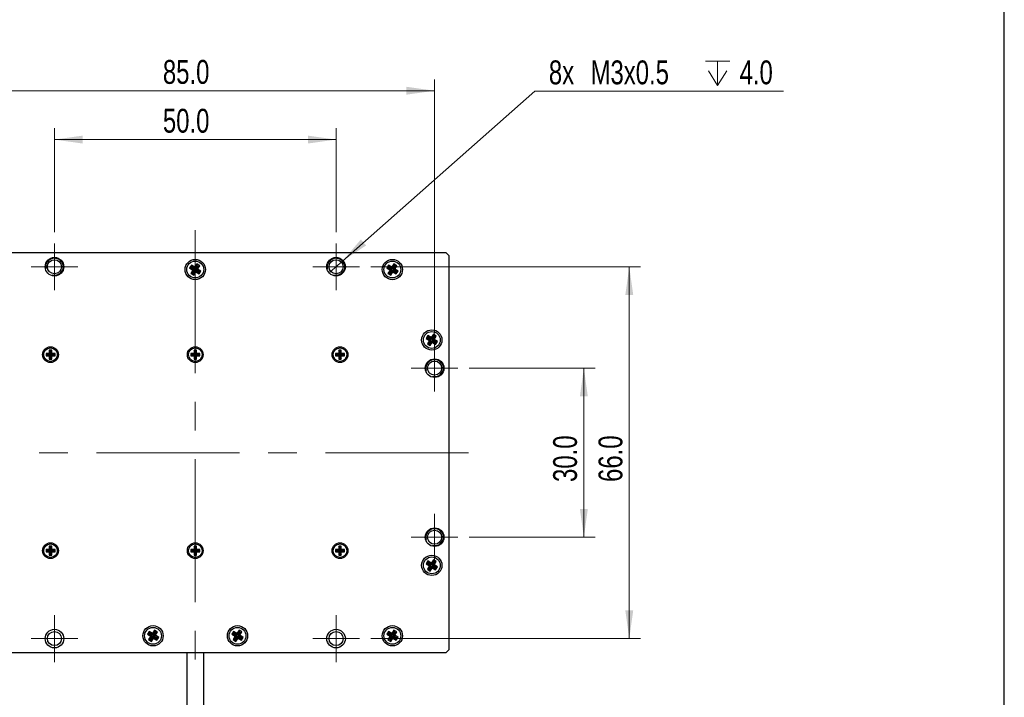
# Model space of a CAD drawing. Header units: millimetres. Extents: x 6 to 294, y 6 to 202.
# Tile 5 of 6: x 204 to 291, y 82 to 142. Entities that reach past the tile are written whole.
import ezdxf

# ---------------------------------------------------------------- set-up
doc = ezdxf.new("R2010")
doc.units = ezdxf.units.MM
doc.linetypes.add('CENTERX2', pattern=[20.32, 12.7, -2.54, 2.54, -2.54])
doc.styles.add('SLDTEXTSTYLE0', font='TXT', dxfattribs={"width": 0.75})
doc.dimstyles.new('SLDDIMSTYLE0', dxfattribs={"dimtxt": 2.116667, "dimasz": 2.5, "dimexe": 0, "dimexo": 0.0625, "dimgap": 0.529167, "dimtad": 1, "dimdec": 1, "dimlfac": 2, "dimrnd": 1e-09, "dimzin": 4, "dimdsep": 46, "dimtxsty": 'SLDTEXTSTYLE0', "dimsah": 1, "dimcen": 0.09, "dimadec": 0, "dimazin": 1, "dimtfac": 1, "dimtdec": 1, "dimtofl": 0, "dimtmove": 0, "dimatfit": 3, "dimfxl": 1, "dimfrac": 2, "dimtolj": 1, "dimtzin": 12, "dimarcsym": 0})
doc.dimstyles.new('SLDDIMSTYLE1', dxfattribs={"dimtxt": 2.116667, "dimasz": 2.5, "dimexe": 0, "dimexo": 0.0625, "dimgap": 0.529167, "dimtad": 1, "dimdec": 1, "dimlfac": 2, "dimrnd": 1e-09, "dimzin": 4, "dimdsep": 46, "dimtxsty": 'SLDTEXTSTYLE0', "dimsah": 1, "dimcen": 0.09, "dimadec": 0, "dimazin": 1, "dimtfac": 1, "dimtdec": 1, "dimtmove": 0, "dimatfit": 0, "dimfxl": 1, "dimfrac": 2, "dimtolj": 1, "dimtzin": 12, "dimarcsym": 0})
doc.dimstyles.new('SLDDIMSTYLE3', dxfattribs={"dimtxt": 2.116667, "dimasz": 2.5, "dimexe": 0, "dimexo": 0.0625, "dimgap": 0.529167, "dimtad": 0, "dimtih": 1, "dimtoh": 1, "dimdec": 1, "dimlfac": 2, "dimrnd": 1e-09, "dimzin": 12, "dimdsep": 46, "dimtxsty": 'SLDTEXTSTYLE0', "dimblk1": 'NONE', "dimsah": 1, "dimcen": 0, "dimadec": 0, "dimazin": 3, "dimtfac": 1, "dimtdec": 1, "dimtmove": 0, "dimatfit": 3, "dimldrblk": 'NONE', "dimfxl": 1, "dimfrac": 2, "dimtolj": 1, "dimtzin": 12, "dimarcsym": 0})

# ---------------------------------------------------------------- blocks, each defined once
blk = doc.blocks.new('_D_5')
at = {"color": 7, "linetype": 'Continuous', "lineweight": 18}
for p, q in [((206.816, 123.173), (206.816, 132.38)), ((231.816, 123.173), (231.816, 132.38)), ((206.816, 131.38), (231.816, 131.38))]:
    blk.add_line(p, q, dxfattribs=at)
for points in [[(206.816, 131.38), (209.316, 131.03), (209.316, 131.73)], [(231.816, 131.38), (229.316, 131.73), (229.316, 131.03)]]:
    blk.add_solid(points, dxfattribs=at)
at = {"color": 7, "linetype": 'Continuous', "lineweight": 18, "insert": (216.442, 134.109), "char_height": 2.1167, "attachment_point": 1, "style": 'SLDTEXTSTYLE0'}
blk.add_mtext('50.0', dxfattribs=at)
blk = doc.blocks.new('_D_6')
at = {"color": 7, "linetype": 'Continuous', "lineweight": 18}
for p, q in [((243.641, 111.098), (254.816, 111.098)), ((253.816, 111.098), (253.816, 96.098)), ((243.641, 96.098), (254.816, 96.098))]:
    blk.add_line(p, q, dxfattribs=at)
for points in [[(253.816, 111.098), (253.466, 108.598), (254.166, 108.598)], [(253.816, 96.098), (254.166, 98.598), (253.466, 98.598)]]:
    blk.add_solid(points, dxfattribs=at)
at = {"color": 7, "linetype": 'Continuous', "lineweight": 18, "insert": (251.087, 100.999), "char_height": 2.1167, "attachment_point": 1, "rotation": 90, "style": 'SLDTEXTSTYLE0'}
blk.add_mtext('30.0', dxfattribs=at)
blk = doc.blocks.new('SW_SYMBOL_HOLE_DEPTH')
at = {"color": 0, "linetype": 'Continuous', "lineweight": 18}
for p, q in [((0, 875), (800, 875)), ((400, 875), (400, 75)), ((100, 555), (400, 75)), ((700, 555), (400, 75))]:
    blk.add_line(p, q, dxfattribs=at)
blk = doc.blocks.new('_D_7')
at = {"color": 7, "linetype": 'Continuous', "lineweight": 18}
for p, q in [((232.378, 120.595), (249.461, 135.674)), ((249.461, 135.674), (271.549, 135.674)), ((231.254, 119.602), (232.378, 120.595))]:
    blk.add_line(p, q, dxfattribs=at)
blk.add_solid([(232.378, 120.595), (234.484, 121.987), (234.021, 122.512)], dxfattribs=at)
at = {"color": 7, "linetype": 'Continuous', "lineweight": 18, "xscale": 0.0027037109, "yscale": 0.0027037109, "zscale": 0.0027037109}
blk.add_blockref('SW_SYMBOL_HOLE_DEPTH', (264.614, 135.967), dxfattribs=at)
at = {"color": 7, "linetype": 'Continuous', "lineweight": 18, "char_height": 2.1167, "attachment_point": 1, "style": 'SLDTEXTSTYLE0'}
for s, insert in [('8x', (250.711, 138.402)), ('M3x0.5', (254.411, 138.402)), ('4.0', (267.641, 138.402))]:
    blk.add_mtext(s, dxfattribs=dict(at, insert=insert))
blk = doc.blocks.new('_NONE')
blk = doc.blocks.new('_D_8')
at = {"color": 7, "linetype": 'Continuous', "lineweight": 18}
for p, q in [((198.066, 114.173), (198.066, 136.715)), ((240.566, 114.173), (240.566, 136.715)), ((198.066, 135.715), (240.566, 135.715))]:
    blk.add_line(p, q, dxfattribs=at)
for points in [[(198.066, 135.715), (200.566, 135.365), (200.566, 136.065)], [(240.566, 135.715), (238.066, 136.065), (238.066, 135.365)]]:
    blk.add_solid(points, dxfattribs=at)
at = {"color": 7, "linetype": 'Continuous', "lineweight": 18, "insert": (216.442, 138.443), "char_height": 2.1167, "attachment_point": 1, "style": 'SLDTEXTSTYLE0'}
blk.add_mtext('85.0', dxfattribs=at)
blk = doc.blocks.new('_D_9')
at = {"color": 7, "linetype": 'Continuous', "lineweight": 18}
for p, q in [((234.891, 120.098), (258.848, 120.098)), ((257.848, 120.098), (257.848, 87.098)), ((234.891, 87.098), (258.848, 87.098))]:
    blk.add_line(p, q, dxfattribs=at)
for points in [[(257.848, 120.098), (257.498, 117.598), (258.198, 117.598)], [(257.848, 87.098), (258.198, 89.598), (257.498, 89.598)]]:
    blk.add_solid(points, dxfattribs=at)
at = {"color": 7, "linetype": 'Continuous', "lineweight": 18, "insert": (255.12, 100.999), "char_height": 2.1167, "attachment_point": 1, "rotation": 90, "style": 'SLDTEXTSTYLE0'}
blk.add_mtext('66.0', dxfattribs=at)
blk = doc.blocks.new('SW_CENTERMARKSYMBOL_0')
at = {"color": 0, "linetype": 'Continuous', "lineweight": 18}
for p, q in [((0, 1.25), (0, 2.075)), ((0, 0), (0, 1.25)), ((-1.25, 0), (-2.075, 0)), ((0, 0), (-1.25, 0)), ((0, 0), (0, -1.25)), ((0, 0), (1.25, 0)), ((1.25, 0), (2.075, 0)), ((0, -1.25), (0, -2.075))]:
    blk.add_line(p, q, dxfattribs=at)
blk = doc.blocks.new('SW_CENTERMARKSYMBOL_1')
at = {"color": 0, "linetype": 'Continuous', "lineweight": 18}
for p, q in [((0, 1.25), (0, 2.075)), ((0, 0), (0, 1.25)), ((-1.25, 0), (-2.075, 0)), ((0, 0), (-1.25, 0)), ((0, 0), (0, -1.25)), ((0, 0), (1.25, 0)), ((1.25, 0), (2.075, 0)), ((0, -1.25), (0, -2.075))]:
    blk.add_line(p, q, dxfattribs=at)
blk = doc.blocks.new('SW_CENTERMARKSYMBOL_2')
at = {"color": 0, "linetype": 'Continuous', "lineweight": 18}
for p, q in [((0, 1.25), (0, 2.075)), ((0, 0), (0, 1.25)), ((-1.25, 0), (-2.075, 0)), ((0, 0), (-1.25, 0)), ((0, 0), (0, -1.25)), ((0, 0), (1.25, 0)), ((1.25, 0), (2.075, 0)), ((0, -1.25), (0, -2.075))]:
    blk.add_line(p, q, dxfattribs=at)
blk = doc.blocks.new('SW_CENTERMARKSYMBOL_3')
at = {"color": 0, "linetype": 'Continuous', "lineweight": 18}
for p, q in [((0, 1.25), (0, 2.075)), ((0, 0), (0, 1.25)), ((-1.25, 0), (-2.075, 0)), ((0, 0), (-1.25, 0)), ((0, 0), (0, -1.25)), ((0, 0), (1.25, 0)), ((1.25, 0), (2.075, 0)), ((0, -1.25), (0, -2.075))]:
    blk.add_line(p, q, dxfattribs=at)
blk = doc.blocks.new('SW_CENTERMARKSYMBOL_4')
at = {"color": 0, "linetype": 'Continuous', "lineweight": 18}
for p, q in [((0, 1.25), (0, 2.075)), ((0, 0), (0, 1.25)), ((-1.25, 0), (-2.075, 0)), ((0, 0), (-1.25, 0)), ((0, 0), (0, -1.25)), ((0, 0), (1.25, 0)), ((1.25, 0), (2.075, 0)), ((0, -1.25), (0, -2.075))]:
    blk.add_line(p, q, dxfattribs=at)
blk = doc.blocks.new('SW_CENTERMARKSYMBOL_5')
at = {"color": 0, "linetype": 'Continuous', "lineweight": 18}
for p, q in [((0, 1.25), (0, 2.075)), ((0, 0), (0, 1.25)), ((-1.25, 0), (-2.075, 0)), ((0, 0), (-1.25, 0)), ((0, 0), (0, -1.25)), ((0, 0), (1.25, 0)), ((1.25, 0), (2.075, 0)), ((0, -1.25), (0, -2.075))]:
    blk.add_line(p, q, dxfattribs=at)

msp = doc.modelspace()

# ---------------------------------------------------------------- linework, layer by layer
at = {"color": 7, "linetype": 'Continuous', "lineweight": 25}
for p, q in [((291.144, 6.453), (291.144, 199.039)), ((197.066, 121.348), (241.566, 121.348)), ((241.816, 121.098), (241.566, 121.348)), ((241.816, 121.098), (241.816, 86.098)), ((218.974, 120.242), (218.813, 119.989)), ((218.967, 120.023), (218.813, 119.989)), ((218.813, 119.989), (219.109, 119.802)), ((219.109, 119.802), (218.922, 119.506)), ((219.008, 120.089), (218.967, 120.023)), ((218.967, 120.023), (219.263, 119.836)), ((219.27, 120.055), (218.974, 120.242)), ((219.008, 120.089), (218.974, 120.242)), ((219.304, 119.902), (219.008, 120.089)), ((219.263, 119.836), (219.076, 119.541)), ((219.263, 119.836), (219.109, 119.802)), ((219.141, 119.499), (219.328, 119.795)), ((219.457, 120.351), (219.27, 120.055)), ((219.304, 119.902), (219.27, 120.055)), ((219.491, 120.198), (219.304, 119.902)), ((219.328, 119.795), (219.363, 119.641)), ((219.328, 119.795), (219.624, 119.608)), ((219.37, 119.86), (219.557, 120.156)), ((219.37, 119.86), (219.523, 119.895)), ((219.665, 119.673), (219.37, 119.86)), ((219.71, 120.191), (219.457, 120.351)), ((219.491, 120.198), (219.457, 120.351)), ((219.557, 120.156), (219.491, 120.198)), ((219.523, 119.895), (219.71, 120.191)), ((219.819, 119.708), (219.523, 119.895)), ((219.557, 120.156), (219.71, 120.191)), ((236.474, 120.242), (236.313, 119.989)), ((236.467, 120.023), (236.313, 119.989)), ((236.313, 119.989), (236.609, 119.802)), ((236.609, 119.802), (236.422, 119.506)), ((236.508, 120.089), (236.467, 120.023)), ((236.467, 120.023), (236.763, 119.836)), ((236.77, 120.055), (236.474, 120.242)), ((236.508, 120.089), (236.474, 120.242)), ((236.804, 119.902), (236.508, 120.089)), ((236.763, 119.836), (236.576, 119.541)), ((236.763, 119.836), (236.609, 119.802)), ((236.641, 119.499), (236.828, 119.795)), ((236.957, 120.351), (236.77, 120.055)), ((236.804, 119.902), (236.77, 120.055)), ((236.991, 120.198), (236.804, 119.902)), ((236.828, 119.795), (236.863, 119.641)), ((236.828, 119.795), (237.124, 119.608)), ((236.87, 119.86), (237.057, 120.156)), ((236.87, 119.86), (237.023, 119.895)), ((237.165, 119.673), (236.87, 119.86)), ((237.21, 120.191), (236.957, 120.351)), ((236.991, 120.198), (236.957, 120.351)), ((237.057, 120.156), (236.991, 120.198)), ((237.023, 119.895), (237.21, 120.191)), ((237.319, 119.708), (237.023, 119.895)), ((237.057, 120.156), (237.21, 120.191)), ((219.076, 119.541), (218.922, 119.506)), ((218.922, 119.506), (219.176, 119.346)), ((219.076, 119.541), (219.141, 119.499)), ((219.141, 119.499), (219.176, 119.346)), ((219.176, 119.346), (219.363, 119.641)), ((219.363, 119.641), (219.659, 119.454)), ((219.624, 119.608), (219.665, 119.673)), ((219.624, 119.608), (219.659, 119.454)), ((219.659, 119.454), (219.819, 119.708)), ((219.665, 119.673), (219.819, 119.708)), ((236.576, 119.541), (236.422, 119.506)), ((236.422, 119.506), (236.676, 119.346)), ((236.576, 119.541), (236.641, 119.499)), ((236.641, 119.499), (236.676, 119.346)), ((236.676, 119.346), (236.863, 119.641)), ((236.863, 119.641), (237.159, 119.454)), ((237.124, 119.608), (237.165, 119.673)), ((237.124, 119.608), (237.159, 119.454)), ((237.159, 119.454), (237.319, 119.708)), ((237.165, 119.673), (237.319, 119.708)), ((239.974, 113.992), (239.813, 113.739)), ((239.967, 113.773), (239.813, 113.739)), ((239.813, 113.739), (240.109, 113.552)), ((240.008, 113.839), (239.967, 113.773)), ((239.967, 113.773), (240.263, 113.586)), ((240.27, 113.805), (239.974, 113.992)), ((240.008, 113.839), (239.974, 113.992)), ((240.304, 113.652), (240.008, 113.839)), ((240.457, 114.101), (240.27, 113.805)), ((240.304, 113.652), (240.27, 113.805)), ((240.491, 113.948), (240.304, 113.652)), ((240.37, 113.61), (240.557, 113.906)), ((240.37, 113.61), (240.523, 113.645)), ((240.71, 113.941), (240.457, 114.101)), ((240.491, 113.948), (240.457, 114.101)), ((240.557, 113.906), (240.491, 113.948)), ((240.523, 113.645), (240.71, 113.941)), ((240.819, 113.458), (240.523, 113.645)), ((240.557, 113.906), (240.71, 113.941)), ((240.109, 113.552), (239.922, 113.256)), ((240.076, 113.291), (239.922, 113.256)), ((239.922, 113.256), (240.176, 113.096)), ((240.263, 113.586), (240.076, 113.291)), ((240.076, 113.291), (240.141, 113.249)), ((240.263, 113.586), (240.109, 113.552)), ((240.141, 113.249), (240.328, 113.545)), ((240.141, 113.249), (240.176, 113.096)), ((240.176, 113.096), (240.363, 113.391)), ((240.328, 113.545), (240.363, 113.391)), ((240.328, 113.545), (240.624, 113.358)), ((240.363, 113.391), (240.659, 113.204)), ((240.665, 113.423), (240.37, 113.61)), ((240.624, 113.358), (240.665, 113.423)), ((240.624, 113.358), (240.659, 113.204)), ((240.659, 113.204), (240.819, 113.458)), ((240.665, 113.423), (240.819, 113.458)), ((206.354, 112.411), (206.066, 112.411)), ((206.066, 112.411), (206.066, 112.186)), ((206.177, 112.3), (206.066, 112.411)), ((206.177, 112.297), (206.066, 112.186)), ((206.066, 112.186), (206.354, 112.186)), ((206.465, 112.3), (206.177, 112.3)), ((206.177, 112.3), (206.177, 112.297)), ((206.177, 112.297), (206.465, 112.297)), ((206.579, 112.698), (206.354, 112.698)), ((206.354, 112.698), (206.354, 112.411)), ((206.465, 112.587), (206.354, 112.698)), ((206.465, 112.3), (206.354, 112.411)), ((206.465, 112.297), (206.354, 112.186)), ((206.354, 112.186), (206.354, 111.898)), ((206.465, 112.01), (206.354, 111.898)), ((206.354, 111.898), (206.579, 111.898)), ((206.467, 112.587), (206.465, 112.587)), ((206.465, 112.587), (206.465, 112.3)), ((206.465, 112.297), (206.465, 112.01)), ((206.465, 112.01), (206.467, 112.01)), ((206.467, 112.587), (206.579, 112.698)), ((206.467, 112.3), (206.467, 112.587)), ((206.467, 112.3), (206.579, 112.411)), ((206.755, 112.3), (206.467, 112.3)), ((206.467, 112.297), (206.579, 112.186)), ((206.467, 112.297), (206.755, 112.297)), ((206.467, 112.01), (206.467, 112.297)), ((206.467, 112.01), (206.579, 111.898)), ((206.579, 112.411), (206.579, 112.698)), ((206.866, 112.411), (206.579, 112.411)), ((206.579, 111.898), (206.579, 112.186)), ((206.579, 112.186), (206.866, 112.186)), ((206.755, 112.3), (206.866, 112.411)), ((206.755, 112.297), (206.755, 112.3)), ((206.755, 112.297), (206.866, 112.186)), ((206.866, 112.186), (206.866, 112.411)), ((219.204, 112.411), (218.916, 112.411)), ((218.916, 112.411), (218.916, 112.186)), ((219.027, 112.3), (218.916, 112.411)), ((219.027, 112.297), (218.916, 112.186)), ((218.916, 112.186), (219.204, 112.186)), ((219.315, 112.3), (219.027, 112.3)), ((219.027, 112.3), (219.027, 112.297)), ((219.027, 112.297), (219.315, 112.297)), ((219.429, 112.698), (219.204, 112.698)), ((219.204, 112.698), (219.204, 112.411)), ((219.315, 112.587), (219.204, 112.698)), ((219.315, 112.3), (219.204, 112.411)), ((219.315, 112.297), (219.204, 112.186)), ((219.204, 112.186), (219.204, 111.898)), ((219.315, 112.01), (219.204, 111.898)), ((219.204, 111.898), (219.429, 111.898)), ((219.317, 112.587), (219.315, 112.587)), ((219.315, 112.587), (219.315, 112.3)), ((219.315, 112.297), (219.315, 112.01)), ((219.315, 112.01), (219.317, 112.01)), ((219.317, 112.587), (219.429, 112.698)), ((219.317, 112.3), (219.317, 112.587)), ((219.317, 112.3), (219.429, 112.411)), ((219.605, 112.3), (219.317, 112.3)), ((219.317, 112.297), (219.429, 112.186)), ((219.317, 112.297), (219.605, 112.297)), ((219.317, 112.01), (219.317, 112.297)), ((219.317, 112.01), (219.429, 111.898)), ((219.429, 112.411), (219.429, 112.698)), ((219.716, 112.411), (219.429, 112.411)), ((219.429, 111.898), (219.429, 112.186)), ((219.429, 112.186), (219.716, 112.186)), ((219.605, 112.3), (219.716, 112.411)), ((219.605, 112.297), (219.605, 112.3)), ((219.605, 112.297), (219.716, 112.186)), ((219.716, 112.186), (219.716, 112.411)), ((232.054, 112.411), (231.766, 112.411)), ((231.766, 112.411), (231.766, 112.186)), ((231.877, 112.3), (231.766, 112.411)), ((231.877, 112.297), (231.766, 112.186)), ((231.766, 112.186), (232.054, 112.186)), ((232.165, 112.3), (231.877, 112.3)), ((231.877, 112.3), (231.877, 112.297)), ((231.877, 112.297), (232.165, 112.297)), ((232.279, 112.698), (232.054, 112.698)), ((232.054, 112.698), (232.054, 112.411)), ((232.165, 112.587), (232.054, 112.698)), ((232.165, 112.3), (232.054, 112.411)), ((232.165, 112.297), (232.054, 112.186)), ((232.054, 112.186), (232.054, 111.898)), ((232.165, 112.01), (232.054, 111.898)), ((232.054, 111.898), (232.279, 111.898)), ((232.167, 112.587), (232.165, 112.587)), ((232.165, 112.587), (232.165, 112.3)), ((232.165, 112.297), (232.165, 112.01)), ((232.165, 112.01), (232.167, 112.01)), ((232.167, 112.587), (232.279, 112.698)), ((232.167, 112.3), (232.167, 112.587)), ((232.167, 112.3), (232.279, 112.411)), ((232.455, 112.3), (232.167, 112.3)), ((232.167, 112.297), (232.279, 112.186)), ((232.167, 112.297), (232.455, 112.297)), ((232.167, 112.01), (232.167, 112.297)), ((232.167, 112.01), (232.279, 111.898)), ((232.279, 112.411), (232.279, 112.698)), ((232.566, 112.411), (232.279, 112.411)), ((232.279, 111.898), (232.279, 112.186)), ((232.279, 112.186), (232.566, 112.186)), ((232.455, 112.3), (232.566, 112.411)), ((232.455, 112.297), (232.455, 112.3)), ((232.455, 112.297), (232.566, 112.186)), ((232.566, 112.186), (232.566, 112.411)), ((206.579, 95.298), (206.354, 95.298)), ((206.354, 95.298), (206.354, 95.011)), ((206.465, 95.187), (206.354, 95.298)), ((206.467, 95.187), (206.579, 95.298)), ((206.579, 95.011), (206.579, 95.298)), ((219.429, 95.298), (219.204, 95.298)), ((219.204, 95.298), (219.204, 95.011)), ((219.315, 95.187), (219.204, 95.298)), ((219.317, 95.187), (219.429, 95.298)), ((219.429, 95.011), (219.429, 95.298)), ((232.279, 95.298), (232.054, 95.298)), ((232.054, 95.298), (232.054, 95.011)), ((232.165, 95.187), (232.054, 95.298)), ((232.167, 95.187), (232.279, 95.298)), ((232.279, 95.011), (232.279, 95.298)), ((206.354, 95.011), (206.066, 95.011)), ((206.066, 95.011), (206.066, 94.786)), ((206.177, 94.9), (206.066, 95.011)), ((206.177, 94.897), (206.066, 94.786)), ((206.066, 94.786), (206.354, 94.786)), ((206.465, 94.9), (206.177, 94.9)), ((206.177, 94.9), (206.177, 94.897)), ((206.177, 94.897), (206.465, 94.897)), ((206.465, 94.9), (206.354, 95.011)), ((206.465, 94.897), (206.354, 94.786)), ((206.354, 94.786), (206.354, 94.498)), ((206.465, 94.61), (206.354, 94.498)), ((206.354, 94.498), (206.579, 94.498)), ((206.467, 95.187), (206.465, 95.187)), ((206.465, 95.187), (206.465, 94.9)), ((206.465, 94.897), (206.465, 94.61)), ((206.465, 94.61), (206.467, 94.61)), ((206.467, 94.9), (206.467, 95.187)), ((206.467, 94.9), (206.579, 95.011)), ((206.755, 94.9), (206.467, 94.9)), ((206.467, 94.897), (206.579, 94.786)), ((206.467, 94.897), (206.755, 94.897)), ((206.467, 94.61), (206.467, 94.897)), ((206.467, 94.61), (206.579, 94.498)), ((206.866, 95.011), (206.579, 95.011)), ((206.579, 94.498), (206.579, 94.786)), ((206.579, 94.786), (206.866, 94.786)), ((206.755, 94.9), (206.866, 95.011)), ((206.755, 94.897), (206.755, 94.9)), ((206.755, 94.897), (206.866, 94.786)), ((206.866, 94.786), (206.866, 95.011)), ((219.204, 95.011), (218.916, 95.011)), ((218.916, 95.011), (218.916, 94.786)), ((219.027, 94.9), (218.916, 95.011)), ((219.027, 94.897), (218.916, 94.786)), ((218.916, 94.786), (219.204, 94.786)), ((219.315, 94.9), (219.027, 94.9)), ((219.027, 94.9), (219.027, 94.897)), ((219.027, 94.897), (219.315, 94.897)), ((219.315, 94.9), (219.204, 95.011)), ((219.315, 94.897), (219.204, 94.786)), ((219.204, 94.786), (219.204, 94.498)), ((219.315, 94.61), (219.204, 94.498)), ((219.204, 94.498), (219.429, 94.498)), ((219.317, 95.187), (219.315, 95.187)), ((219.315, 95.187), (219.315, 94.9)), ((219.315, 94.897), (219.315, 94.61)), ((219.315, 94.61), (219.317, 94.61)), ((219.317, 94.9), (219.317, 95.187)), ((219.317, 94.9), (219.429, 95.011)), ((219.605, 94.9), (219.317, 94.9)), ((219.317, 94.897), (219.429, 94.786)), ((219.317, 94.897), (219.605, 94.897)), ((219.317, 94.61), (219.317, 94.897)), ((219.317, 94.61), (219.429, 94.498)), ((219.716, 95.011), (219.429, 95.011)), ((219.429, 94.498), (219.429, 94.786)), ((219.429, 94.786), (219.716, 94.786)), ((219.605, 94.9), (219.716, 95.011)), ((219.605, 94.897), (219.605, 94.9)), ((219.605, 94.897), (219.716, 94.786)), ((219.716, 94.786), (219.716, 95.011)), ((232.054, 95.011), (231.766, 95.011)), ((231.766, 95.011), (231.766, 94.786)), ((231.877, 94.9), (231.766, 95.011)), ((231.877, 94.897), (231.766, 94.786)), ((231.766, 94.786), (232.054, 94.786)), ((232.165, 94.9), (231.877, 94.9)), ((231.877, 94.9), (231.877, 94.897)), ((231.877, 94.897), (232.165, 94.897)), ((232.165, 94.9), (232.054, 95.011)), ((232.165, 94.897), (232.054, 94.786)), ((232.054, 94.786), (232.054, 94.498)), ((232.165, 94.61), (232.054, 94.498)), ((232.054, 94.498), (232.279, 94.498)), ((232.167, 95.187), (232.165, 95.187)), ((232.165, 95.187), (232.165, 94.9)), ((232.165, 94.897), (232.165, 94.61)), ((232.165, 94.61), (232.167, 94.61)), ((232.167, 94.9), (232.167, 95.187)), ((232.167, 94.9), (232.279, 95.011)), ((232.455, 94.9), (232.167, 94.9)), ((232.167, 94.897), (232.279, 94.786)), ((232.167, 94.897), (232.455, 94.897)), ((232.167, 94.61), (232.167, 94.897)), ((232.167, 94.61), (232.279, 94.498)), ((232.566, 95.011), (232.279, 95.011)), ((232.279, 94.498), (232.279, 94.786)), ((232.279, 94.786), (232.566, 94.786)), ((232.455, 94.9), (232.566, 95.011)), ((232.455, 94.897), (232.455, 94.9)), ((232.455, 94.897), (232.566, 94.786)), ((232.566, 94.786), (232.566, 95.011)), ((239.974, 93.992), (239.813, 93.739)), ((239.967, 93.773), (239.813, 93.739)), ((239.813, 93.739), (240.109, 93.552)), ((240.109, 93.552), (239.922, 93.256)), ((240.008, 93.839), (239.967, 93.773)), ((239.967, 93.773), (240.263, 93.586)), ((240.27, 93.805), (239.974, 93.992)), ((240.008, 93.839), (239.974, 93.992)), ((240.304, 93.652), (240.008, 93.839)), ((240.263, 93.586), (240.076, 93.291)), ((240.263, 93.586), (240.109, 93.552)), ((240.141, 93.249), (240.328, 93.545)), ((240.457, 94.101), (240.27, 93.805)), ((240.304, 93.652), (240.27, 93.805)), ((240.491, 93.948), (240.304, 93.652)), ((240.328, 93.545), (240.363, 93.391)), ((240.328, 93.545), (240.624, 93.358)), ((240.37, 93.61), (240.557, 93.906)), ((240.37, 93.61), (240.523, 93.645)), ((240.665, 93.423), (240.37, 93.61)), ((240.71, 93.941), (240.457, 94.101)), ((240.491, 93.948), (240.457, 94.101)), ((240.557, 93.906), (240.491, 93.948)), ((240.523, 93.645), (240.71, 93.941)), ((240.819, 93.458), (240.523, 93.645)), ((240.557, 93.906), (240.71, 93.941)), ((240.076, 93.291), (239.922, 93.256)), ((239.922, 93.256), (240.176, 93.096)), ((240.076, 93.291), (240.141, 93.249)), ((240.141, 93.249), (240.176, 93.096)), ((240.176, 93.096), (240.363, 93.391)), ((240.363, 93.391), (240.659, 93.204)), ((240.624, 93.358), (240.665, 93.423)), ((240.624, 93.358), (240.659, 93.204)), ((240.659, 93.204), (240.819, 93.458)), ((240.665, 93.423), (240.819, 93.458)), ((215.224, 87.742), (215.063, 87.489)), ((215.217, 87.523), (215.063, 87.489)), ((215.063, 87.489), (215.359, 87.302)), ((215.258, 87.589), (215.217, 87.523)), ((215.217, 87.523), (215.513, 87.336)), ((215.52, 87.555), (215.224, 87.742)), ((215.258, 87.589), (215.224, 87.742)), ((215.554, 87.402), (215.258, 87.589)), ((215.707, 87.851), (215.52, 87.555)), ((215.554, 87.402), (215.52, 87.555)), ((215.741, 87.698), (215.554, 87.402)), ((215.62, 87.36), (215.807, 87.656)), ((215.96, 87.691), (215.707, 87.851)), ((215.741, 87.698), (215.707, 87.851)), ((215.807, 87.656), (215.741, 87.698)), ((215.773, 87.395), (215.96, 87.691)), ((215.807, 87.656), (215.96, 87.691)), ((222.724, 87.742), (222.563, 87.489)), ((222.717, 87.523), (222.563, 87.489)), ((222.563, 87.489), (222.859, 87.302)), ((222.758, 87.589), (222.717, 87.523)), ((222.717, 87.523), (223.013, 87.336)), ((223.02, 87.555), (222.724, 87.742)), ((222.758, 87.589), (222.724, 87.742)), ((223.054, 87.402), (222.758, 87.589)), ((223.207, 87.851), (223.02, 87.555)), ((223.054, 87.402), (223.02, 87.555)), ((223.241, 87.698), (223.054, 87.402)), ((223.12, 87.36), (223.307, 87.656)), ((223.46, 87.691), (223.207, 87.851)), ((223.241, 87.698), (223.207, 87.851)), ((223.307, 87.656), (223.241, 87.698)), ((223.273, 87.395), (223.46, 87.691)), ((223.307, 87.656), (223.46, 87.691)), ((236.474, 87.742), (236.313, 87.489)), ((236.467, 87.523), (236.313, 87.489)), ((236.313, 87.489), (236.609, 87.302)), ((236.508, 87.589), (236.467, 87.523)), ((236.467, 87.523), (236.763, 87.336)), ((236.77, 87.555), (236.474, 87.742)), ((236.508, 87.589), (236.474, 87.742)), ((236.804, 87.402), (236.508, 87.589)), ((236.957, 87.851), (236.77, 87.555)), ((236.804, 87.402), (236.77, 87.555)), ((236.991, 87.698), (236.804, 87.402)), ((236.87, 87.36), (237.057, 87.656)), ((237.21, 87.691), (236.957, 87.851)), ((236.991, 87.698), (236.957, 87.851)), ((237.057, 87.656), (236.991, 87.698)), ((237.023, 87.395), (237.21, 87.691)), ((237.057, 87.656), (237.21, 87.691)), ((215.359, 87.302), (215.172, 87.006)), ((215.326, 87.041), (215.172, 87.006)), ((215.172, 87.006), (215.426, 86.846)), ((215.513, 87.336), (215.326, 87.041)), ((215.326, 87.041), (215.391, 86.999)), ((215.513, 87.336), (215.359, 87.302)), ((215.391, 86.999), (215.578, 87.295)), ((215.391, 86.999), (215.426, 86.846)), ((215.426, 86.846), (215.613, 87.141)), ((215.578, 87.295), (215.613, 87.141)), ((215.578, 87.295), (215.874, 87.108)), ((215.613, 87.141), (215.909, 86.954)), ((215.62, 87.36), (215.773, 87.395)), ((215.915, 87.173), (215.62, 87.36)), ((216.069, 87.208), (215.773, 87.395)), ((215.874, 87.108), (215.915, 87.173)), ((215.874, 87.108), (215.909, 86.954)), ((215.909, 86.954), (216.069, 87.208)), ((215.915, 87.173), (216.069, 87.208)), ((222.859, 87.302), (222.672, 87.006)), ((222.826, 87.041), (222.672, 87.006)), ((222.672, 87.006), (222.926, 86.846)), ((223.013, 87.336), (222.826, 87.041)), ((222.826, 87.041), (222.891, 86.999)), ((223.013, 87.336), (222.859, 87.302)), ((222.891, 86.999), (223.078, 87.295)), ((222.891, 86.999), (222.926, 86.846)), ((222.926, 86.846), (223.113, 87.141)), ((223.078, 87.295), (223.113, 87.141)), ((223.078, 87.295), (223.374, 87.108)), ((223.113, 87.141), (223.409, 86.954)), ((223.12, 87.36), (223.273, 87.395)), ((223.415, 87.173), (223.12, 87.36)), ((223.569, 87.208), (223.273, 87.395)), ((223.374, 87.108), (223.415, 87.173)), ((223.374, 87.108), (223.409, 86.954)), ((223.409, 86.954), (223.569, 87.208)), ((223.415, 87.173), (223.569, 87.208)), ((236.609, 87.302), (236.422, 87.006)), ((236.576, 87.041), (236.422, 87.006)), ((236.422, 87.006), (236.676, 86.846)), ((236.763, 87.336), (236.576, 87.041)), ((236.576, 87.041), (236.641, 86.999)), ((236.763, 87.336), (236.609, 87.302)), ((236.641, 86.999), (236.828, 87.295)), ((236.641, 86.999), (236.676, 86.846)), ((236.676, 86.846), (236.863, 87.141)), ((236.828, 87.295), (236.863, 87.141)), ((236.828, 87.295), (237.124, 87.108)), ((236.863, 87.141), (237.159, 86.954)), ((236.87, 87.36), (237.023, 87.395)), ((237.165, 87.173), (236.87, 87.36)), ((237.319, 87.208), (237.023, 87.395)), ((237.124, 87.108), (237.165, 87.173)), ((237.124, 87.108), (237.159, 86.954)), ((237.159, 86.954), (237.319, 87.208)), ((237.165, 87.173), (237.319, 87.208)), ((241.566, 85.848), (197.066, 85.848)), ((218.566, 85.848), (218.566, 61.773)), ((220.066, 61.773), (220.066, 85.848)), ((241.566, 85.848), (241.816, 86.098))]:
    msp.add_line(p, q, dxfattribs=at)
at = {"color": 7, "linetype": 'CENTERX2', "lineweight": 18}
for p, q in [((219.316, 123.348), (219.316, 83.848)), ((243.566, 103.598), (195.066, 103.598))]:
    msp.add_line(p, q, dxfattribs=at)
at = {"color": 7, "linetype": 'Continuous', "lineweight": 25}
for centre, radius in [((206.816, 120.098), 0.825), ((206.816, 120.098), 0.625), ((219.316, 119.848), 0.9), ((231.816, 120.098), 0.825), ((231.816, 120.098), 0.625), ((236.816, 119.848), 0.9), ((219.316, 119.848), 0.75), ((236.816, 119.848), 0.75), ((240.316, 113.598), 0.9), ((240.316, 113.598), 0.75), ((206.466, 112.298), 0.7), ((206.466, 112.298), 0.6), ((219.316, 112.298), 0.7), ((219.316, 112.298), 0.6), ((232.166, 112.298), 0.7), ((232.166, 112.298), 0.6), ((240.566, 111.098), 0.825), ((240.566, 111.098), 0.625), ((240.566, 96.098), 0.825), ((240.566, 96.098), 0.625), ((206.466, 94.898), 0.7), ((206.466, 94.898), 0.6), ((219.316, 94.898), 0.7), ((219.316, 94.898), 0.6), ((232.166, 94.898), 0.7), ((232.166, 94.898), 0.6), ((240.316, 93.598), 0.9), ((240.316, 93.598), 0.75), ((206.816, 87.098), 0.825), ((206.816, 87.098), 0.625), ((215.566, 87.348), 0.9), ((215.566, 87.348), 0.75), ((223.066, 87.348), 0.9), ((223.066, 87.348), 0.75), ((231.816, 87.098), 0.825), ((231.816, 87.098), 0.625), ((236.816, 87.348), 0.9), ((236.816, 87.348), 0.75)]:
    msp.add_circle(centre, radius, dxfattribs=at)
at = {"color": 7, "linetype": 'Continuous', "lineweight": 0}
for centre in [(206.816, 120.098), (231.816, 120.098), (240.566, 111.098), (240.566, 96.098)]:
    msp.add_arc(centre, 0.75, 255, 195, dxfattribs=at)

# ---------------------------------------------------------------- block references
at = {"color": 7, "linetype": 'Continuous', "lineweight": 18}
for name, p in [('SW_CENTERMARKSYMBOL_0', (206.816, 120.098)), ('SW_CENTERMARKSYMBOL_1', (231.816, 120.098)), ('SW_CENTERMARKSYMBOL_2', (240.566, 111.098)), ('SW_CENTERMARKSYMBOL_3', (240.566, 96.098)), ('SW_CENTERMARKSYMBOL_5', (206.816, 87.098)), ('SW_CENTERMARKSYMBOL_4', (231.816, 87.098))]:
    msp.add_blockref(name, p, dxfattribs=at)

# ---------------------------------------------------------------- dimensions: what is measured, and where the dimension line sits
for base, p1, p2, picture, middle in [((240.566, 135.715), (198.066, 113.173), (240.566, 113.173), '_D_8', (219.178, 135.715)), ((231.816, 131.38), (206.816, 122.173), (231.816, 122.173), '_D_5', (219.178, 131.38))]:
    dim = msp.add_linear_dim(base=base, p1=p1, p2=p2, dimstyle='SLDDIMSTYLE0', dxfattribs=at)
    dim.commit()
    dim.dimension.update_dxf_attribs({"geometry": picture, "text_midpoint": middle, "dimtype": 160})
dim = msp.add_diameter_dim_2p(p1=(231.254, 119.602), p2=(232.378, 120.595), text='8x M3x0.5 {\\fGDT;x}4.0', dimstyle='SLDDIMSTYLE3', override={"dimpost": '<>'}, dxfattribs=at)
dim.commit()
dim.dimension.update_dxf_attribs({"geometry": '_D_7', "text_midpoint": (261.13, 137.396), "dimtype": 163})
for base, p1, p2, dimstyle, picture, middle in [((257.848, 87.098), (233.891, 120.098), (233.891, 87.098), 'SLDDIMSTYLE0', '_D_9', (257.848, 103.735)), ((253.816, 96.098), (242.641, 111.098), (242.641, 96.098), 'SLDDIMSTYLE1', '_D_6', (253.816, 103.735))]:
    dim = msp.add_linear_dim(base=base, p1=p1, p2=p2, angle=90, dimstyle=dimstyle, dxfattribs=at)
    dim.commit()
    dim.dimension.update_dxf_attribs({"geometry": picture, "text_midpoint": middle, "dimtype": 160})

doc.saveas('drawing.dxf')
